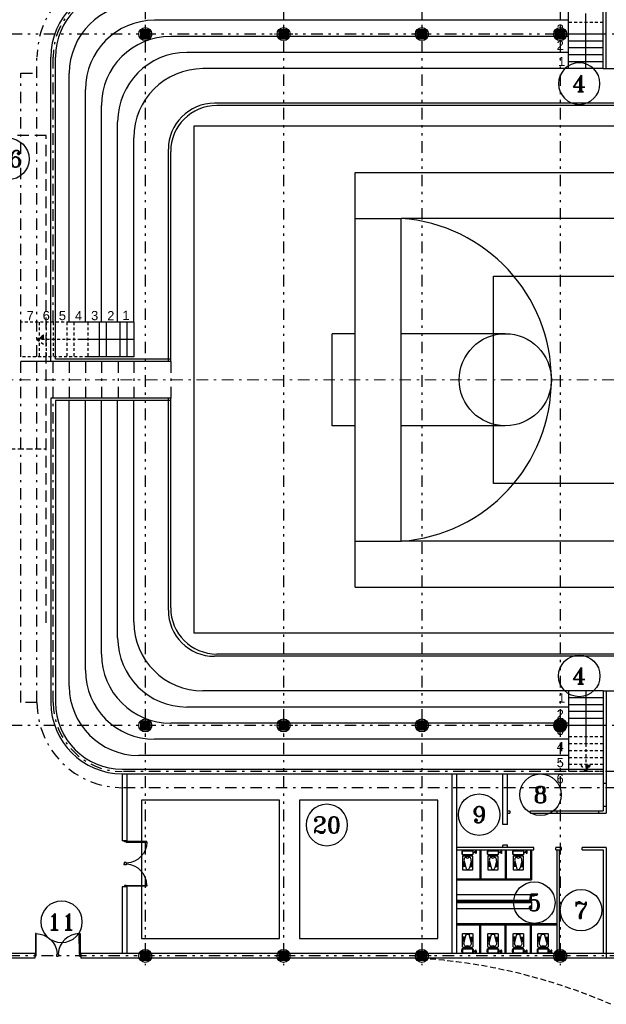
# Model space of a CAD drawing. Header units: inches. Extents: x 21 to 132, y 19 to 196.
# Tile 43 of 54: x 50 to 75, y 66 to 108. Entities that reach past the tile are written whole.
import ezdxf
from ezdxf.enums import TextEntityAlignment as Align

# ---------------------------------------------------------------- set-up
doc = ezdxf.new("R2010")
doc.units = ezdxf.units.IN
doc.header["$MEASUREMENT"] = 0
for name, pattern in [('DASHDOT', [1, 0.5, -0.25, 0, -0.25]), ('DASHED', [0.75, 0.5, -0.25]), ('DIVIDE', [1.25, 0.5, -0.25, 0, -0.25, 0, -0.25]), ('HIDDEN', [0.375, 0.25, -0.125]), ('HIDDEN2', [0.1875, 0.125, -0.0625])]:
    doc.linetypes.add(name, pattern=pattern)
for name, color, linetype in [('5', 5, 'Continuous'), ('ax', 40, 'DIVIDE'), ('door & win', 4, 'Continuous'), ('fur', 253, 'Continuous'), ('gradient', 240, 'Continuous'), ('inwall', 41, 'Continuous'), ('kaf1', 13, 'Continuous'), ('kaf2', 53, 'Continuous'), ('kaf3', 133, 'Continuous'), ('kod', 1, 'Continuous'), ('stairs', 30, 'Continuous'), ('wall', 7, 'Continuous')]:
    doc.layers.add(name, color=color, linetype=linetype)
doc.layers.add('section', color=212, linetype='DASHDOT', lineweight=20)
doc.styles.get("Standard").update_dxf_attribs({"font": 'arial.ttf'})
doc.styles.add('Text 03', font='romant.shx')

# ---------------------------------------------------------------- blocks, each defined once
blk = doc.blocks.new('KAF2')
for p, q in [((24, 6), (2, 6)), ((2, -38), (2, 6)), ((24, -38), (24, 6)), ((24, -38), (2, -38))]:
    blk.add_line(p, q)
at = {"layer": 'kaf1'}
for p, q in [((11, -1), (11, 0)), ((11, 0), (15, 0)), ((15, -1), (15, 0)), ((4, -1), (4, -31)), ((4, -1), (22, -1)), ((6, -1), (6, -3)), ((20, -1), (20, -3)), ((22, -1), (22, -31)), ((4, -16), (22, -16)), ((6, -31), (6, -29)), ((20, -31), (20, -29)), ((4, -31), (22, -31)), ((11, -31), (11, -32)), ((15, -31), (15, -32)), ((11, -32), (15, -32))]:
    blk.add_line(p, q, dxfattribs=at)
blk.add_circle((13, -16), 1, dxfattribs=at)
for centre, start, end in [((13, -2.5), 184.0856, 355.9144), ((13, -29.5), 4.0856, 175.9144)]:
    blk.add_arc(centre, 7.018, start, end, dxfattribs=at)
at = {"layer": 'kaf2'}
for p, q in [((6, -29), (6, -3)), ((6, -3), (20, -3)), ((11, -7.518), (11, -3)), ((15, -7.518), (15, -3)), ((20, -29), (20, -3)), ((11, -24.482), (11, -29)), ((15, -24.482), (15, -29)), ((6, -29), (20, -29))]:
    blk.add_line(p, q, dxfattribs=at)
for centre in [(13, -7.518), (13, -24.482)]:
    blk.add_circle(centre, 2, dxfattribs=at)
at = {"layer": 'kaf3'}
for p, q in [((8.5, -25), (8.5, -7)), ((8.5, -7), (17.5, -7)), ((17.5, -7), (17.5, -25)), ((17.5, -25), (8.5, -25))]:
    blk.add_line(p, q, dxfattribs=at)
blk = doc.blocks.new('AX')
at = {"layer": 'ax'}
h = blk.add_hatch(color=254, dxfattribs=at)
h.dxf.hatch_style = 1
h.paths.add_polyline_path([(0.2, 0.2), (0, 0.2), (0, 0), (0.2, 0)])
h.paths.add_polyline_path([(0, 0.2), (-0.2, 0.2), (-0.2, 0), (0, 0)])
h.paths.add_polyline_path([(0, 0), (-0.2, 0), (-0.2, -0.2), (0, -0.2)])
h.paths.add_polyline_path([(0.2, 0), (0, 0), (0, -0.2), (0.2, -0.2)])
for p, q in [((0.4, 0), (-0.4, 0)), ((-0.2, 0.2), (0.2, 0.2)), ((-0.2, -0.2), (-0.2, 0.2)), ((0, -0.4), (0, 0.4)), ((0.2, 0.2), (0.2, -0.2)), ((0.2, -0.2), (-0.2, -0.2))]:
    blk.add_line(p, q, dxfattribs=at)
at = {"layer": 'door & win'}
blk.add_circle((0, 0), 0.283, dxfattribs=at)
blk = doc.blocks.new('Toilet007')
for p, q in [((3.6, 37), (0, 37)), ((3.6, 35), (0, 35)), ((2, -20.6), (2, 20.6)), ((3.6, 34.9), (3.6, 37.1)), ((5.5, 37.2), (3.7, 37.2)), ((3.7, 36.4), (5.5, 36.4)), ((3.7, 35.6), (5.5, 35.6)), ((5.5, 34.8), (3.7, 34.8)), ((4, 22.6), (16, 22.6)), ((5.6, 34.9), (5.6, 37.1)), ((5.6, 34.9), (6.2, 33.9)), ((6.3, 32.4), (6.3, 33.4)), ((6.3, 33.4), (7.8, 33.4)), ((7.5, 27.8), (6.6, 30.3)), ((7.8, 32.4), (7.8, 33.4)), ((7.8, 25.7), (7.8, 24.6)), ((8.5, 34.9), (7.9, 33.9)), ((9.1, 27.9), (8.1, 30.8)), ((8.5, 37.1), (9.3, 37.5)), ((8.5, 34.9), (8.5, 37.1)), ((8.5, 34.9), (9.3, 34.5)), ((9.3, 37.5), (11.8, 37.8)), ((9.3, 37.5), (9.3, 34.5)), ((9.3, 34.5), (11.8, 34.2)), ((9.3, 26.2), (9.3, 24.6)), ((11.8, 37.8), (12.5, 37.2)), ((11.8, 34.2), (12.5, 34.8)), ((12.5, 34.8), (12.5, 37.2)), ((18, -20.6), (18, 20.6)), ((45.9, 15.5), (76.5, 8.1)), ((51.6, 15.5), (51.6, 21.5)), ((54.6, 14.6), (54.6, 21.5)), ((57.6, 13.8), (57.6, 21.5)), ((60.6, 13), (60.6, 21.5)), ((63.6, 12.1), (63.6, 21.5)), ((66.6, 11.3), (66.6, 21.5)), ((69.6, 10.5), (69.6, 21.5)), ((16, -22.6), (4, -22.6)), ((45.9, -15.5), (76.5, -8.1)), ((51.6, -15.5), (51.6, -21.5)), ((54.6, -14.6), (54.6, -21.5)), ((57.6, -13.8), (57.6, -21.5)), ((60.6, -13), (60.6, -21.5)), ((63.6, -12.1), (63.6, -21.5)), ((66.6, -11.3), (66.6, -21.5)), ((69.6, -10.5), (69.6, -21.5))]:
    blk.add_line(p, q)
for points in [[(7.8, 24.6), (7.8, 25.7, 0.083378), (7.5, 27.8), (6.6, 30.3, -0.083378), (6.3, 32.4), (6.3, 33.4, 0.129223), (6.2, 33.9), (5.6, 34.9, -0.414214), (5.5, 34.8), (3.7, 34.8, -0.414214), (3.6, 34.9), (3.6, 35), (0, 35), (0, 37), (3.6, 37), (3.6, 37.1, -0.414214), (3.7, 37.2), (5.5, 37.2, -0.414214), (5.6, 37.1, -0.207385), (8.5, 37.1), (9.3, 37.5), (11.8, 37.8), (12.5, 37.2), (12.5, 34.8), (11.8, 34.2), (9.3, 34.5), (8.5, 34.9), (7.9, 33.9, 0.119606), (7.8, 33.4), (7.8, 32.4, 0.083378), (8.1, 30.8), (9.1, 27.9, -0.083378), (9.3, 26.2), (9.3, 24.6)], [(5, -24.6), (15, -24.6, 0.414214), (20, -19.6), (20, 19.6, 0.414214), (15, 24.6), (5, 24.6, 0.414214), (0, 19.6), (0, -19.6, 0.414214)], [(82, 22.5), (28, 22.5, 0.414214), (25, 19.5), (25, -19.5, 0.414214), (28, -22.5), (82, -22.5, 0.414214), (85, -19.5), (85, 19.5, 0.414214)]]:
    blk.add_lwpolyline(points, format="xyb", close=True)
for centre, radius, start, end in [((4, 20.6), 2, 90, 180), ((3.7, 37.1), 0.1, 90, 180), ((3.7, 36.5), 0.1, 180, 270), ((3.7, 36.3), 0.1, 90, 180), ((3.7, 35.7), 0.1, 180, 270), ((3.7, 35.5), 0.1, 90, 180), ((3.7, 34.9), 0.1, 180, 270), ((5.5, 37.1), 0.1, 0, 90), ((5.5, 36.5), 0.1, 270, 0), ((5.5, 36.3), 0.1, 0, 90), ((5.5, 35.7), 0.1, 270, 0), ((5.5, 35.5), 0.1, 0, 90), ((5.5, 34.9), 0.1, 270, 0), ((7.1, 33.8), 3.6, 67.0546, 113.9194), ((5.3, 33.4), 1, 360, 29.4526), ((12.8, 32.4), 6.5, 180, 199.0647), ((1.3, 25.7), 6.5, 0, 19.0647), ((8.8, 33.4), 1.01, 150.6141, 177.8962), ((12.8, 32.4), 5, 180, 199.0647), ((4.3, 26.2), 5, 0, 19.0647), ((16, 20.6), 2, 0, 90), ((43.1, 0), 16.2, 128.2153, 231.7847), ((24.9, 0), 8.32, 297.1909, 62.8091), ((42.3, 0.9), 15, 76.3592, 128.2153), ((74.5, 0), 8.32, 283.4024, 76.5976), ((4, -20.6), 2, 180, 270), ((16, -20.6), 2, 270, 0), ((42.3, -0.9), 15, 231.7847, 283.6408)]:
    blk.add_arc(centre, radius, start, end)
blk = doc.blocks.new('D100')
blk.add_lwpolyline([(-3, 98), (-3, 8), (-6, 8), (-6, 98)], close=True)
for points in [[(-100, 9.5), (-100, 11), (-97.5, 11), (-97.5, 7.5), (-95, 7.5), (-95, 0), (-100, 0), (-100, 1.4)], [(0, 9.5), (0, 11), (-2.5, 11), (-2.5, 7.5), (-5, 7.5), (-5, 0), (0, 0), (0, 1.4)]]:
    blk.add_lwpolyline(points)
blk.add_arc((-4.9, 5.2), 92.8, 90.7024, 176.4094)
blk = doc.blocks.new('STN')
at = {"layer": 'kod'}
blk.add_circle((0, 0), 10, dxfattribs=at)
at = {"layer": 'kod', "style": 'Text 03'}
blk.add_attdef('SN', text='', height=8, dxfattribs=at).set_placement((0, 0), align=Align.MIDDLE_CENTER)

msp = doc.modelspace()

# ---------------------------------------------------------------- hatches: boundary and pattern name
at = {"layer": 'stairs', "linetype": 'HIDDEN2'}
msp.add_hatch(color=1, dxfattribs=at).paths.add_polyline_path([(50.78126, 94.58875), (51.08126, 94.58875), (51.08126, 94.80576)])
h = msp.add_hatch(color=1, dxfattribs=at)
h.paths.add_polyline_path([(74.66218, 75.93875), (74.58984, 75.93875), (74.58984, 76.13875), (74.80685, 76.13875)])
h.paths.add_polyline_path([(74.58984, 75.83875), (74.58984, 75.93875), (74.66218, 75.93875)])

# ---------------------------------------------------------------- linework, layer by layer
at = {"layer": 'ax'}
for p, q in [((55.48126, 127.83875), (55.48126, 67.83875)), ((61.48126, 127.83875), (61.48126, 67.83875)), ((67.48126, 127.83875), (67.48126, 67.83875)), ((73.48126, 127.83875), (73.48126, 67.83875)), ((109.58126, 107.83875), (27.82519, 107.83875)), ((109.58126, 77.83875), (27.82519, 77.83875)), ((109.48126, 67.83875), (28.24408, 67.83875))]:
    msp.add_line(p, q, dxfattribs=at)
at = {"layer": 'fur'}
for p, q in [((100.68126, 104.83875), (58.48126, 104.83875)), ((100.58126, 104.73875), (58.58126, 104.73875)), ((56.48126, 93.63875), (56.48126, 102.83875)), ((56.58126, 93.63875), (56.58126, 102.73875)), ((56.48126, 82.83875), (56.48126, 92.03875)), ((56.58126, 82.93875), (56.58126, 92.03875)), ((100.68126, 80.83875), (58.48126, 80.83875)), ((100.58126, 80.93875), (58.58126, 80.93875)), ((72.23984, 70.48875), (68.98984, 70.48875)), ((72.23984, 70.23875), (68.98984, 70.23875)), ((72.23984, 70.18875), (68.98984, 70.18875)), ((72.23984, 70.13875), (68.98984, 70.13875)), ((72.23984, 70.18875), (72.23984, 70.48875)), ((72.23984, 70.18875), (72.23984, 69.88875)), ((72.23984, 69.88875), (68.98984, 69.88875))]:
    msp.add_line(p, q, dxfattribs=at)
for centre, start, end in [((58.48126, 102.83875), 90, 180), ((58.58126, 102.73875), 90, 180), ((58.58126, 82.93875), 180, 270), ((58.48126, 82.83875), 180, 270)]:
    msp.add_arc(centre, 2, start, end, dxfattribs=at)
at = {"layer": 'gradient'}
for p, q in [((73.83984, 108.43875), (55.88126, 108.43875)), ((73.83984, 107.73875), (56.58126, 107.73875)), ((73.83984, 107.03875), (57.28126, 107.03875)), ((52.18126, 95.33875), (52.18126, 106.13875)), ((73.83984, 106.33875), (57.98126, 106.33875)), ((52.88126, 95.33875), (52.88126, 105.43875)), ((53.58126, 95.33875), (53.58126, 104.73875)), ((54.28126, 95.33875), (54.28126, 104.03875)), ((54.98126, 95.33875), (54.98126, 103.33875)), ((54.98126, 95.33875), (52.18126, 95.33875)), ((52.18126, 79.53875), (52.18126, 91.93875)), ((52.88126, 80.23875), (52.88126, 91.93875)), ((53.58126, 80.93875), (53.58126, 91.93875)), ((54.28126, 81.63875), (54.28126, 91.93875)), ((54.98126, 82.33875), (54.98126, 91.93875)), ((73.83984, 79.33875), (57.98126, 79.33875)), ((73.83984, 78.63875), (57.28126, 78.63875)), ((73.83984, 77.93875), (56.58126, 77.93875)), ((73.83984, 77.23875), (55.88126, 77.23875)), ((73.83984, 76.53875), (55.18126, 76.53875))]:
    msp.add_line(p, q, dxfattribs=at)
at = {"layer": 'gradient', "linetype": 'DASHDOT'}
for p, q in [((50.78126, 93.83875), (50.78126, 106.83875)), ((51.48126, 95.33875), (51.48126, 106.83875)), ((50.08126, 93.83875), (50.08126, 106.13875)), ((50.08126, 106.13875), (50.78126, 106.13875)), ((50.08126, 78.83875), (50.08126, 93.83875)), ((50.78126, 78.83875), (50.78126, 93.83875)), ((51.48126, 78.83875), (51.48126, 93.63875)), ((50.78126, 78.83875), (50.08126, 78.83875)), ((91.33984, 75.83875), (54.48126, 75.83875)), ((91.33984, 75.83875), (54.48126, 75.83875)), ((91.33984, 75.13875), (54.48126, 75.13875))]:
    msp.add_line(p, q, dxfattribs=at)
for centre, radius, start, end in [((54.48126, 106.83875), 3.7, 90, 180), ((54.48126, 106.83875), 3, 90, 180), ((54.48126, 78.83875), 3.7, 180, 270), ((54.48126, 78.83875), 3, 180, 270), ((54.48126, 78.83875), 3, 180, 270)]:
    msp.add_arc(centre, radius, start, end, dxfattribs=at)
at = {"layer": 'gradient'}
for centre, start, end in [((55.18126, 106.13875), 90, 180), ((55.88126, 105.43875), 90, 180), ((56.58126, 104.73875), 90, 180), ((57.28126, 104.03875), 90, 180), ((57.98126, 103.33875), 90, 180), ((57.98126, 82.33875), 180, 270), ((57.28126, 81.63875), 180, 270), ((56.58126, 80.93875), 180, 270), ((55.88126, 80.23875), 180, 270), ((55.18126, 79.53875), 180, 270)]:
    msp.add_arc(centre, 3, start, end, dxfattribs=at)
at = {"layer": 'inwall'}
for p, q in [((75.48126, 106.33875), (75.48126, 111.13875)), ((75.33984, 106.33875), (75.33984, 109.93875)), ((51.38126, 93.63875), (51.38126, 106.83875)), ((51.58126, 93.73875), (51.58126, 106.83875)), ((75.33984, 106.33875), (75.48126, 106.33875)), ((56.58126, 93.63875), (51.38126, 93.63875)), ((56.58126, 93.73875), (51.58126, 93.73875)), ((56.58126, 92.03875), (51.38126, 92.03875)), ((51.38126, 92.03875), (51.38126, 78.83875)), ((56.58126, 91.93875), (51.58126, 91.93875)), ((51.58126, 91.93875), (51.58126, 78.83875)), ((75.33984, 79.33875), (75.33984, 74.13875)), ((75.33984, 79.33875), (75.48126, 79.33875)), ((75.48126, 79.33875), (75.48126, 74.03875)), ((54.48126, 75.93875), (75.33984, 75.93875)), ((54.48126, 75.73875), (75.33984, 75.73875)), ((54.48126, 75.73875), (54.48126, 72.83875)), ((54.68126, 75.73875), (54.68126, 72.83875)), ((68.78984, 67.93875), (68.78984, 75.73875)), ((68.98984, 67.93875), (68.98984, 75.73875)), ((70.98984, 73.53875), (70.98984, 75.73875)), ((71.18984, 73.53875), (71.18984, 75.73875)), ((75.33984, 75.33875), (75.48126, 75.33875)), ((71.18984, 74.13875), (71.28984, 74.13875)), ((71.18984, 74.03875), (71.28984, 74.03875)), ((71.28984, 74.13875), (71.28984, 74.03875)), ((72.18984, 74.13875), (75.33984, 74.13875)), ((72.18984, 74.03875), (72.18984, 74.13875)), ((72.18984, 74.03875), (75.48126, 74.03875)), ((73.33984, 74.13875), (73.33984, 74.03875)), ((75.13984, 74.13875), (75.13984, 74.03875)), ((75.33984, 74.33875), (75.48126, 74.33875)), ((71.18984, 73.53875), (70.98984, 73.53875)), ((54.68126, 72.83875), (54.48126, 72.83875)), ((70.98984, 72.53875), (70.98984, 72.63875)), ((71.18984, 72.63875), (70.98984, 72.63875)), ((71.18984, 72.53875), (71.18984, 72.63875)), ((72.33984, 72.53875), (68.98984, 72.53875)), ((68.98984, 72.43875), (72.33984, 72.43875)), ((69.98984, 72.43875), (69.98984, 71.18875)), ((70.03984, 72.43875), (70.03984, 71.18875)), ((71.08984, 72.43875), (71.08984, 71.18875)), ((71.13984, 72.43875), (71.13984, 71.18875)), ((72.18984, 72.43875), (72.18984, 71.18875)), ((72.23984, 72.43875), (72.23984, 71.13875)), ((72.33984, 72.43875), (72.33984, 72.53875)), ((73.53984, 72.53875), (73.28984, 72.53875)), ((73.28984, 72.43875), (73.28984, 72.53875)), ((73.28984, 72.43875), (73.53984, 72.43875)), ((73.33984, 72.43875), (73.33984, 67.93875)), ((73.43984, 72.43875), (73.43984, 67.93875)), ((73.53984, 72.43875), (73.53984, 72.53875)), ((75.48126, 72.53875), (74.43984, 72.53875)), ((74.43984, 72.43875), (74.43984, 72.53875)), ((74.43984, 72.43875), (75.33984, 72.43875)), ((75.33984, 72.43875), (75.33984, 70.62669)), ((75.48126, 72.53875), (75.48126, 70.62669)), ((68.98984, 71.18875), (72.18984, 71.18875)), ((68.98984, 71.13875), (72.23984, 71.13875)), ((54.48126, 70.83875), (54.48126, 67.93875)), ((54.68126, 70.83875), (54.48126, 70.83875)), ((54.68126, 70.83875), (54.68126, 67.93875)), ((75.33984, 70.62669), (75.33984, 69.93875)), ((75.48126, 70.62669), (75.48126, 69.93875)), ((75.33984, 69.93875), (75.33984, 67.93875)), ((75.48126, 69.93875), (75.48126, 67.93875)), ((68.98984, 69.23875), (73.33984, 69.23875)), ((68.98984, 69.18875), (73.33984, 69.18875)), ((69.98984, 67.93875), (69.98984, 69.18875)), ((70.03984, 67.93875), (70.03984, 69.18875)), ((71.08984, 67.93875), (71.08984, 69.18875)), ((71.13984, 67.93875), (71.13984, 69.18875)), ((72.18984, 67.93875), (72.18984, 69.18875)), ((72.23984, 67.93875), (72.23984, 69.18875)), ((75.48126, 68.03875), (75.48126, 67.73875))]:
    msp.add_line(p, q, dxfattribs=at)
at = {"layer": 'inwall', "color": 3, "linetype": 'DASHED'}
for p, q in [((75.48126, 106.33875), (83.48126, 106.33875)), ((51.18126, 103.43875), (49.68126, 103.43875)), ((51.18126, 82.28875), (51.18126, 103.43875)), ((75.48126, 79.33875), (83.48126, 79.33875))]:
    msp.add_line(p, q, dxfattribs=at)
at = {"layer": 'inwall', "linetype": 'DASHDOT'}
for p, q in [((52.18126, 93.63875), (52.18126, 92.03875)), ((52.88126, 93.63875), (52.88126, 92.03875)), ((53.58126, 93.63875), (53.58126, 92.03875)), ((54.29746, 93.63875), (54.29746, 92.03875)), ((54.98126, 93.63875), (54.98126, 92.03875)), ((56.58126, 93.63875), (56.58126, 92.03875))]:
    msp.add_line(p, q, dxfattribs=at)
at = {"layer": 'inwall', "linetype": 'HIDDEN'}
msp.add_line((49.58126, 89.83875), (51.18126, 89.83875), dxfattribs=at)
at = {"layer": 'inwall'}
for centre, radius, start, end in [((54.48126, 106.83875), 3.1, 90, 180), ((54.48126, 106.83875), 2.9, 90, 180), ((54.48126, 78.83875), 3.1, 180, 270), ((54.48126, 78.83875), 2.9, 180, 270)]:
    msp.add_arc(centre, radius, start, end, dxfattribs=at)
at = {"layer": 'inwall', "linetype": 'HIDDEN'}
msp.add_arc((65.7939, 42.91362), 24.87583, 66.572317, 86.341385, dxfattribs=at)
at = {"layer": 'kaf1'}
for points in [[(55.30977, 74.59069), (55.30977, 68.59069), (61.30977, 68.59069), (61.30977, 74.59069)], [(62.17726, 74.59069), (62.17726, 68.59069), (68.17726, 68.59069), (68.17726, 74.59069)]]:
    msp.add_lwpolyline(points, close=True, dxfattribs=at)
at = {"layer": 'section'}
msp.add_line((127.50515, 92.83875), (31.58126, 92.83875), dxfattribs=at)
at = {"layer": 'stairs'}
for p, q in [((73.83984, 106.33875), (73.83984, 109.83875)), ((74.58984, 106.33875), (74.58984, 108.73875)), ((75.33984, 107.83875), (73.83984, 107.83875)), ((75.33984, 107.53875), (73.83984, 107.53875)), ((75.33984, 107.23875), (73.83984, 107.23875)), ((75.33984, 106.93875), (73.83984, 106.93875)), ((75.33984, 106.63875), (73.83984, 106.63875)), ((75.33984, 106.33875), (73.83984, 106.33875)), ((53.48126, 95.33875), (53.48126, 93.83875)), ((53.78126, 95.33875), (53.78126, 93.83875)), ((54.38126, 95.33875), (54.38126, 93.83875)), ((54.68126, 95.33875), (54.68126, 93.83875)), ((54.98126, 95.33875), (54.98126, 93.83875)), ((54.98126, 94.58875), (52.58126, 94.58875)), ((51.38126, 93.63875), (50.08126, 93.63875)), ((54.98126, 93.83875), (52.98126, 93.83875)), ((73.83984, 79.33875), (73.83984, 75.83875)), ((75.33984, 79.33875), (73.83984, 79.33875)), ((74.58984, 79.33875), (74.58984, 76.93875)), ((75.33984, 79.03875), (73.83984, 79.03875)), ((75.33984, 78.73875), (73.83984, 78.73875)), ((75.33984, 78.43875), (73.83984, 78.43875)), ((75.33984, 78.13875), (73.83984, 78.13875)), ((75.33984, 77.83875), (73.83984, 77.83875))]:
    msp.add_line(p, q, dxfattribs=at)
at = {"layer": 'stairs', "color": 1, "linetype": 'HIDDEN2'}
for p, q in [((75.33984, 108.33875), (73.83984, 108.33875)), ((52.18126, 95.33875), (50.08126, 95.33875)), ((50.88126, 95.33875), (50.88126, 93.83875)), ((51.18126, 95.33875), (51.18126, 93.83875)), ((51.48126, 95.33875), (51.48126, 93.83875)), ((52.08126, 95.33875), (52.08126, 93.83875)), ((52.38126, 95.33875), (52.38126, 93.83875)), ((52.98126, 95.33875), (52.98126, 93.83875)), ((50.78126, 94.58875), (51.08126, 94.80576)), ((52.68126, 94.58875), (50.78126, 94.58875)), ((50.78126, 94.58875), (51.08126, 94.37174)), ((52.98126, 93.83875), (50.08126, 93.83875)), ((75.33984, 77.33875), (73.83984, 77.33875)), ((75.33984, 77.03875), (73.83984, 77.03875)), ((74.58984, 77.03875), (74.58984, 75.83875)), ((75.33984, 76.73875), (73.83984, 76.73875)), ((75.33984, 76.43875), (73.83984, 76.43875)), ((75.33984, 76.13875), (73.83984, 76.13875)), ((74.58984, 75.83875), (74.37283, 76.13875)), ((74.58984, 75.83875), (74.80685, 76.13875)), ((75.33984, 75.83875), (73.83984, 75.83875))]:
    msp.add_line(p, q, dxfattribs=at)
at = {"layer": 'wall'}
for p, q in [((50.68126, 67.93875), (49.58126, 67.93875)), ((50.68126, 67.93875), (50.68126, 67.73875)), ((106.48126, 67.93875), (52.68126, 67.93875)), ((52.68126, 67.93875), (52.68126, 67.73875)), ((50.68126, 67.73875), (49.48126, 67.73875)), ((106.48126, 67.73875), (52.68126, 67.73875))]:
    msp.add_line(p, q, dxfattribs=at)

# ---------------------------------------------------------------- block references
at = {"layer": 'ax', "rotation": 89.99999999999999}
for p in [(55.48126, 107.83875), (61.48126, 107.83875), (67.48126, 107.83875), (73.48126, 107.83875), (55.48126, 77.83875), (61.48126, 77.83875), (67.48126, 77.83875), (73.48126, 77.83875), (55.48126, 67.83875), (61.48126, 67.83875), (67.48126, 67.83875), (73.48126, 67.83875)]:
    msp.add_blockref('AX', p, dxfattribs=at)
at = {"layer": 'ax', "xscale": -1, "rotation": 90}
msp.add_blockref('AX', (73.48126, 77.83875), dxfattribs=at)
at = {"layer": 'fur'}
for name, p, xscale, yscale, zscale, rotation in [('D100', (54.57126, 72.83875), -0.009999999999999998, 0.009999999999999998, 0.009999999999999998, 269.8397333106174), ('Toilet007', (69.46441, 72.41875), 0.01, 0.01, 0.01, 270), ('Toilet007', (70.56441, 72.41875), 0.01, 0.01, 0.01, 270), ('Toilet007', (71.66441, 72.41875), 0.01, 0.01, 0.01, 270), ('D100', (54.57126, 70.83875), 0.009999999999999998, 0.009999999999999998, 0.009999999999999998, 270.1602666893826), ('D100', (50.68127, 67.82875), -0.009999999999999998, 0.009999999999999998, 0.009999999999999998, 359.8397333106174), ('D100', (52.68126, 67.82875), 0.009999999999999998, 0.009999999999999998, 0.009999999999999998, 0.1602666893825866), ('Toilet007', (69.46441, 67.95875), -0.01, 0.01, 0.01, 270), ('Toilet007', (70.56441, 67.95875), -0.01, 0.01, 0.01, 270), ('Toilet007', (71.66441, 67.95875), -0.01, 0.01, 0.01, 270), ('Toilet007', (72.73941, 67.95875), -0.01, 0.01, 0.01, 270)]:
    msp.add_blockref(name, p, dxfattribs=dict(at, xscale=xscale, yscale=yscale, zscale=zscale, rotation=rotation))
at = {"layer": 'kaf1', "rotation": 89.99999999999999}
msp.add_blockref('KAF2', (63.58126, 79.83875), dxfattribs=at)
at = {"layer": 'kod'}
ref = msp.add_blockref('STN', (74.30747, 105.69012), dxfattribs=dict(at, xscale=-0.08999999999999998, yscale=0.09, zscale=0.09, rotation=359.9994219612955))
ref.add_attrib('SN', '4', dxfattribs={"layer": '5', "height": 0.72, "rotation": 359.999422, "style": 'Text 03'}).set_placement((74.30747, 105.69012), align=Align.MIDDLE_CENTER)
ref = msp.add_blockref('STN', (49.54062, 102.42106), dxfattribs=dict(at, xscale=0.08999999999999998, yscale=0.08999999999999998, zscale=0.08999999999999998, rotation=0.0005780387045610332))
ref.add_attrib('SN', '16', dxfattribs={"layer": '5', "height": 0.72, "rotation": 0.000578, "style": 'Text 03'}).set_placement((49.54062, 102.42106), align=Align.MIDDLE_CENTER)
ref = msp.add_blockref('STN', (74.30747, 79.98738), dxfattribs=dict(at, xscale=0.08999999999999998, yscale=0.08999999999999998, zscale=0.08999999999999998, rotation=180.0005780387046))
ref.add_attrib('SN', '4', dxfattribs={"layer": '5', "height": 0.72, "rotation": 0.000578, "style": 'Text 03'}).set_placement((74.30747, 79.98738), align=Align.MIDDLE_CENTER)
ref = msp.add_blockref('STN', (72.62594, 74.83405), dxfattribs=dict(at, xscale=0.08999999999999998, yscale=0.08999999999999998, zscale=0.08999999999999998, rotation=180.0005780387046))
ref.add_attrib('SN', '8', dxfattribs={"layer": '5', "height": 0.72, "rotation": 0.000578, "style": 'Text 03'}).set_placement((72.62594, 74.83405), align=Align.MIDDLE_CENTER)
ref = msp.add_blockref('STN', (69.96592, 73.96803), dxfattribs=dict(at, xscale=0.08999999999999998, yscale=0.08999999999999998, zscale=0.08999999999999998, rotation=180.0005780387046))
ref.add_attrib('SN', '9', dxfattribs={"layer": '5', "height": 0.72, "rotation": 0.000578, "style": 'Text 03'}).set_placement((69.96592, 73.96803), align=Align.MIDDLE_CENTER)
ref = msp.add_blockref('STN', (63.35576, 73.51991), dxfattribs=dict(at, xscale=-0.08999999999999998, yscale=0.08999999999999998, zscale=0.08999999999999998, rotation=179.9994219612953))
ref.add_attrib('SN', '20', dxfattribs={"layer": '5', "height": 0.72, "rotation": 359.999422, "style": 'Text 03'}).set_placement((63.35576, 73.51991), align=Align.MIDDLE_CENTER)
ref = msp.add_blockref('STN', (72.3585, 70.15185), dxfattribs=dict(at, xscale=0.08999999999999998, yscale=0.08999999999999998, zscale=0.08999999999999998, rotation=180.0005780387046))
ref.add_attrib('SN', '5', dxfattribs={"layer": '5', "height": 0.72, "rotation": 0.000578, "style": 'Text 03'}).set_placement((72.3585, 70.15185), align=Align.MIDDLE_CENTER)
ref = msp.add_blockref('STN', (74.38554, 69.82231), dxfattribs=dict(at, xscale=0.08999999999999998, yscale=0.08999999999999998, zscale=0.08999999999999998, rotation=180.0005780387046))
ref.add_attrib('SN', '7', dxfattribs={"layer": '5', "height": 0.72, "rotation": 0.000578, "style": 'Text 03'}).set_placement((74.38554, 69.82231), align=Align.MIDDLE_CENTER)
ref = msp.add_blockref('STN', (51.84788, 69.31802), dxfattribs=dict(at, xscale=-0.08999999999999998, yscale=0.08999999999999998, zscale=0.08999999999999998, rotation=179.9994219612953))
ref.add_attrib('SN', '11', dxfattribs={"layer": '5', "height": 0.72, "rotation": 359.999422, "style": 'Text 03'}).set_placement((51.84788, 69.31802), align=Align.MIDDLE_CENTER)

# ---------------------------------------------------------------- texts
at = {"layer": 'gradient', "linetype": 'DASHDOT', "char_height": 0.4}
for s, heights, insert, attachment_point in [('3', [0], (73.3277, 108.2545), 1), ('2', [0], (73.3277, 107.5545), 1), ('1', [0], (73.38787, 106.84755), 1), ('5', [0], (51.72883, 95.41981), 7), ('4', [0], (52.42883, 95.41981), 7), ('3', [0], (53.12883, 95.41981), 7), ('2', [0], (53.82883, 95.41981), 7), ('1', [0], (54.48785, 95.43502), 7), ('1', [0], (73.38787, 78.82995), 7), ('2', [0], (73.3277, 78.123), 7), ('3', [0], (73.3277, 77.423), 7), ('4', [0], (73.3277, 76.723), 7), ('5', [0], (73.3277, 76.023), 7), ('6', [0.40164], (73.63205, 75.323), 9)]:
    msp.add_mtext_dynamic_manual_height_columns(s, width=0.2559055, gutter_width=1, heights=heights, dxfattribs=dict(at, insert=insert, attachment_point=attachment_point))
at = {"layer": 'stairs', "color": 1, "linetype": 'HIDDEN2', "char_height": 0.4, "attachment_point": 7}
for s, insert in [('7', (50.32883, 95.41981)), ('6', (51.02883, 95.41981))]:
    msp.add_mtext_dynamic_manual_height_columns(s, width=0.2559055, gutter_width=1, heights=[0.40164], dxfattribs=dict(at, insert=insert))

doc.saveas('drawing.dxf')
